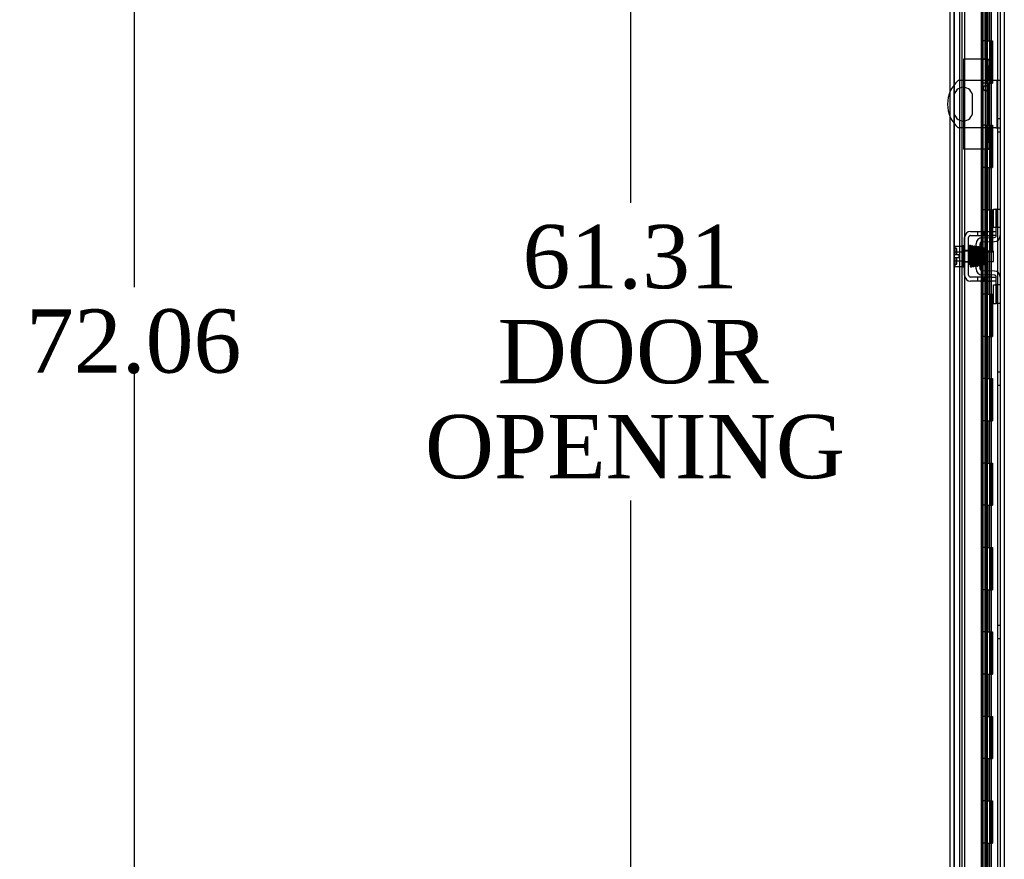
# Model space of a CAD drawing. Header units: inches. Extents: x 1 to 299, y -2 to 199.
# Tile 56 of 68: x 113 to 136, y 86 to 106. Entities that reach past the tile are written whole.
import ezdxf
from ezdxf.enums import TextEntityAlignment as Align
from ezdxf.lldxf.tags import DXFTag

# ---------------------------------------------------------------- set-up
doc = ezdxf.new("R2010")
doc.units = ezdxf.units.IN
doc.header["$MEASUREMENT"] = 0
for name, color, linetype in [('COM40153-1', 7, 'Continuous'), ('COM40153-2', 7, 'Continuous'), ('COM42667', 7, 'Continuous'), ('COM42780', 7, 'Continuous'), ('COM53955-2', 7, 'Continuous'), ('COM54746-60', 7, 'Continuous'), ('COM70220', 7, 'Continuous'), ('COM71178-1', 7, 'Continuous'), ('Default', 7, 'Continuous'), ('SCC19011', 7, 'Continuous'), ('SPR20265', 7, 'Continuous'), ('WAF25035', 7, 'Continuous')]:
    doc.layers.add(name, color=color, linetype=linetype)
doc.styles.add('SEACAD_Times_New_Roman', font='times.ttf')
tags = doc.linetypes.add('HIDDEN2', pattern=[0.1875, 0.125, -0.0625]).pattern_tags.tags
tags[6:7] = [DXFTag(74, 4), DXFTag(75, 0), DXFTag(340, '0'), DXFTag(46, 0.0), DXFTag(50, 0.0), DXFTag(44, 0.0), DXFTag(45, 0.0)]
tags[4:5] = [DXFTag(74, 4), DXFTag(75, 0), DXFTag(340, '0'), DXFTag(46, 0.0), DXFTag(50, 0.0), DXFTag(44, 0.0), DXFTag(45, 0.0)]
doc.dimstyles.new('HAMMOND_(STH_-_300x200)', dxfattribs={"dimtxt": 1.5, "dimasz": 1.875, "dimexe": 0.75, "dimexo": 0.75, "dimgap": 0.375, "dimtad": 0, "dimtih": 1, "dimtoh": 1, "dimzin": 0, "dimdsep": 46, "dimtxsty": 'SEACAD_Times_New_Roman', "dimblk1": '_SE_FILLED', "dimblk2": '_SE_FILLED', "dimsah": 1, "dimcen": 0.75, "dimadec": 0, "dimazin": 0, "dimtfac": 0.8, "dimtofl": 0, "dimtmove": 0, "dimatfit": 3, "dimfxl": 1, "dimtolj": 1, "dimtzin": 0, "dimarcsym": 0})

# ---------------------------------------------------------------- blocks, each defined once
blk = doc.blocks.new('SE4')
at = {"layer": 'COM40153-1', "color": 7, "linetype": 'Continuous'}
for p, q in [((135.998, 104.276), (135.345, 104.276)), ((136.233, 104.276), (136.068, 104.276)), ((136.341, 104.276), (136.233, 104.276)), ((135.247, 103.895), (135.247, 103.532)), ((135.684, 103.532), (135.684, 103.895)), ((135.998, 103.151), (135.345, 103.151)), ((136.233, 103.151), (136.068, 103.151)), ((136.233, 103.151), (136.341, 103.151))]:
    blk.add_line(p, q, dxfattribs=at)
at = {"layer": 'COM40153-1', "color": 7, "linetype": 'HIDDEN2'}
for p, q in [((136.068, 104.276), (135.998, 104.276)), ((136.269, 103.151), (136.269, 104.276)), ((136.068, 103.151), (135.998, 103.151))]:
    blk.add_line(p, q, dxfattribs=at)
at = {"layer": 'COM40153-1', "color": 7, "linetype": 'Continuous'}
for centre, radius, start, end in [((135.841, 103.714), 0.75, 131.4096, 228.5904), ((135.466, 103.895), 0.218, 0, 180), ((135.997, 104.089), 0.0625, 88.6645, 271.3355), ((135.466, 103.532), 0.218, 180, 0)]:
    blk.add_arc(centre, radius, start, end, dxfattribs=at)
at = {"layer": 'COM40153-1', "color": 7, "linetype": 'HIDDEN2'}
for start, end in [(0, 88.6645), (271.3355, 0)]:
    blk.add_arc((135.997, 104.089), 0.0625, start, end, dxfattribs=at)
at = {"layer": 'COM40153-2', "color": 7, "linetype": 'Continuous'}
for p, q in [((135.468, 104.776), (135.468, 104.276)), ((135.893, 104.776), (135.468, 104.776)), ((135.893, 104.776), (135.998, 104.776)), ((135.998, 104.776), (135.998, 104.747)), ((135.998, 104.776), (136.068, 104.776)), ((135.998, 104.633), (135.998, 104.747)), ((136.068, 104.747), (136.068, 104.776)), ((136.068, 104.747), (136.068, 104.633)), ((135.998, 104.633), (135.998, 104.299)), ((136.068, 104.299), (136.068, 104.633)), ((135.998, 104.299), (135.998, 103.128)), ((135.998, 104.299), (136.068, 104.299)), ((136.068, 104.299), (136.068, 103.128)), ((135.468, 104.114), (135.468, 103.314)), ((135.468, 103.151), (135.468, 102.651)), ((135.998, 103.128), (135.998, 102.794)), ((135.998, 103.128), (136.068, 103.128)), ((136.068, 102.794), (136.068, 103.128)), ((135.885, 102.651), (135.468, 102.651)), ((135.998, 102.68), (135.998, 102.794)), ((135.998, 102.68), (135.998, 102.651)), ((135.998, 102.651), (136.068, 102.651)), ((136.068, 102.794), (136.068, 102.68)), ((136.068, 102.651), (136.068, 102.68))]:
    blk.add_line(p, q, dxfattribs=at)
at = {"layer": 'COM40153-2', "color": 7, "linetype": 'HIDDEN2'}
for p, q in [((136.068, 104.451), (135.998, 104.451)), ((135.468, 104.276), (135.468, 104.114)), ((135.468, 103.314), (135.468, 103.151)), ((135.998, 102.976), (136.068, 102.976))]:
    blk.add_line(p, q, dxfattribs=at)
at = {"layer": 'COM42667', "color": 7, "linetype": 'Continuous'}
for p, q in [((135.638, 100.7), (136.121, 100.7)), ((136.121, 100.7), (136.246, 100.7)), ((135.495, 99.665), (135.495, 100.557)), ((135.59, 99.665), (135.59, 100.557)), ((135.638, 100.605), (136.121, 100.605)), ((136.246, 100.605), (136.121, 100.605)), ((136.121, 99.617), (135.638, 99.617)), ((136.121, 99.617), (136.246, 99.617)), ((136.121, 99.522), (135.638, 99.522)), ((136.246, 99.522), (136.121, 99.522))]:
    blk.add_line(p, q, dxfattribs=at)
at = {"layer": 'COM42667', "color": 7, "linetype": 'HIDDEN2'}
for p, q in [((135.801, 100.7), (135.801, 100.605)), ((135.954, 100.605), (135.954, 100.7)), ((135.59, 100.252), (135.495, 100.252)), ((135.59, 99.971), (135.495, 99.971)), ((135.801, 99.617), (135.801, 99.522)), ((135.954, 99.522), (135.954, 99.617)), ((135.871, 99.523), (135.871, 99.522)), ((135.871, 99.523), (136.033, 99.523)), ((135.92, 99.523), (135.92, 99.522)), ((136.033, 99.523), (136.033, 99.522)), ((136.033, 99.523), (136.061, 99.523)), ((136.061, 99.523), (136.061, 99.522)), ((136.061, 99.523), (136.121, 99.523)), ((136.121, 99.523), (136.121, 99.522))]:
    blk.add_line(p, q, dxfattribs=at)
at = {"layer": 'COM42667', "color": 7, "linetype": 'Continuous'}
for centre, radius, start, end in [((135.638, 100.557), 0.143, 90, 180), ((135.638, 100.557), 0.048, 90, 180), ((135.638, 99.665), 0.143, 180, 270), ((135.638, 99.665), 0.048, 180, 270)]:
    blk.add_arc(centre, radius, start, end, dxfattribs=at)
at = {"layer": 'COM42780', "color": 7, "linetype": 'Continuous'}
for p, q in [((136.181, 100.789), (136.181, 101.226)), ((136.181, 101.226), (136.232, 101.226)), ((136.246, 101.226), (136.232, 101.226)), ((136.246, 100.976), (136.246, 101.226)), ((136.246, 101.226), (136.341, 101.226)), ((136.246, 100.604), (136.246, 100.976)), ((136.232, 100.789), (136.181, 100.789)), ((136.232, 100.789), (136.246, 100.789)), ((135.909, 100.551), (136.199, 100.556)), ((135.769, 99.814), (135.769, 100.408)), ((135.864, 99.814), (135.864, 100.408)), ((135.959, 100.306), (135.889, 100.306)), ((135.911, 100.456), (136.2, 100.461)), ((135.959, 99.916), (135.959, 100.306)), ((135.864, 99.916), (135.959, 99.916)), ((136.199, 99.666), (135.909, 99.671)), ((136.2, 99.761), (135.911, 99.766)), ((136.246, 99.246), (136.246, 99.618)), ((136.181, 98.996), (136.181, 99.433)), ((136.181, 99.433), (136.232, 99.433)), ((136.246, 99.433), (136.232, 99.433)), ((136.246, 98.996), (136.246, 99.246)), ((136.181, 98.996), (136.232, 98.996)), ((136.232, 98.996), (136.246, 98.996)), ((136.341, 98.996), (136.246, 98.996))]:
    blk.add_line(p, q, dxfattribs=at)
at = {"layer": 'COM42780', "color": 7, "linetype": 'HIDDEN2'}
for p, q in [((136.248, 100.789), (136.248, 101.226)), ((136.341, 100.789), (136.246, 100.789)), ((135.769, 100.236), (135.959, 100.236)), ((135.889, 100.306), (135.864, 100.306)), ((135.959, 100.218), (135.769, 100.218)), ((135.769, 100.005), (135.959, 100.005)), ((135.769, 99.986), (135.959, 99.986)), ((136.341, 99.433), (136.246, 99.433)), ((136.247, 99.301), (136.246, 99.301)), ((136.247, 99.301), (136.247, 99.251)), ((136.248, 98.996), (136.248, 99.433)), ((136.247, 99.271), (136.246, 99.271)), ((136.247, 99.192), (136.246, 99.192)), ((136.247, 99.186), (136.246, 99.186)), ((136.247, 99.161), (136.246, 99.161)), ((136.247, 99.128), (136.246, 99.128))]:
    blk.add_line(p, q, dxfattribs=at)
at = {"layer": 'COM42780', "color": 7, "linetype": 'Continuous'}
for centre, radius, start, end in [((135.912, 100.408), 0.143, 91, 180), ((136.198, 100.604), 0.048, 271, 0), ((136.198, 100.604), 0.143, 271, 0), ((135.912, 100.408), 0.048, 91, 180), ((135.912, 99.814), 0.143, 180, 269), ((135.912, 99.814), 0.048, 180, 269), ((136.198, 99.618), 0.048, 0, 89), ((136.198, 99.618), 0.143, 0, 89)]:
    blk.add_arc(centre, radius, start, end, dxfattribs=at)
at = {"layer": 'COM53955-2', "color": 7, "linetype": 'Continuous'}
for p, q in [((135.156, 104.019), (135.156, 131.337)), ((135.885, 128.171), (135.885, 104.777)), ((135.977, 128.171), (135.977, 104.777)), ((136.031, 104.777), (136.031, 128.171)), ((135.977, 104.777), (135.885, 104.777)), ((135.892, 104.776), (135.892, 104.777)), ((135.9, 104.776), (135.9, 104.777)), ((136.026, 104.777), (135.977, 104.777)), ((136.026, 104.777), (136.031, 104.777)), ((135.156, 69.091), (135.156, 103.408)), ((135.977, 102.651), (135.885, 102.651)), ((135.885, 102.651), (135.885, 100.7)), ((135.977, 102.651), (135.977, 100.7)), ((135.977, 102.651), (135.998, 102.651)), ((136.031, 100.7), (136.031, 102.651)), ((135.885, 100.605), (135.885, 100.549)), ((135.977, 100.605), (135.977, 100.552)), ((136.031, 100.553), (136.031, 100.605)), ((135.885, 100.448), (135.885, 100.325)), ((135.977, 100.457), (135.977, 100.233)), ((136.031, 100.233), (136.031, 100.458)), ((135.885, 99.916), (135.885, 99.774)), ((135.977, 99.989), (135.977, 99.765)), ((136.031, 99.764), (136.031, 99.989)), ((135.885, 99.674), (135.885, 99.617)), ((135.977, 99.67), (135.977, 99.617)), ((136.031, 99.617), (136.031, 99.669)), ((135.885, 99.522), (135.885, 72.051)), ((135.977, 99.522), (135.977, 72.051)), ((136.031, 72.051), (136.031, 99.522))]:
    blk.add_line(p, q, dxfattribs=at)
at = {"layer": 'COM53955-2', "color": 7, "linetype": 'HIDDEN2'}
for p, q in [((135.251, 69.091), (135.251, 131.337)), ((135.926, 130.855), (135.926, 69.355)), ((135.936, 104.777), (135.936, 130.369)), ((135.892, 102.651), (135.892, 104.776)), ((135.9, 102.651), (135.9, 104.776)), ((135.156, 103.408), (135.156, 104.019)), ((135.936, 70.059), (135.936, 102.651)), ((135.885, 100.7), (135.885, 100.605)), ((135.977, 100.7), (135.977, 100.605)), ((136.031, 100.605), (136.031, 100.7)), ((135.885, 100.549), (135.885, 100.448)), ((135.977, 100.552), (135.977, 100.457)), ((136.031, 100.458), (136.031, 100.553)), ((135.885, 100.325), (135.885, 99.916)), ((135.977, 100.233), (135.977, 99.989)), ((136.031, 99.989), (136.031, 100.233)), ((135.885, 99.774), (135.885, 99.674)), ((135.885, 99.617), (135.885, 99.522)), ((135.977, 99.765), (135.977, 99.67)), ((135.977, 99.617), (135.977, 99.522)), ((136.031, 99.669), (136.031, 99.764)), ((136.031, 99.522), (136.031, 99.617))]:
    blk.add_line(p, q, dxfattribs=at)
at = {"layer": 'COM54746-60', "color": 7, "linetype": 'HIDDEN2'}
for p, q in [((135.438, 70.214), (135.438, 130.214)), ((135.926, 70.214), (135.926, 130.214)), ((135.988, 70.214), (135.988, 130.214)), ((135.993, 130.223), (135.993, 70.214)), ((136.093, 70.214), (136.093, 130.223)), ((136.279, 70.214), (136.279, 130.214)), ((136.043, 105.214), (136.043, 106.214)), ((136.084, 105.214), (136.084, 106.214)), ((136.129, 105.214), (136.129, 106.214)), ((135.988, 105.214), (135.926, 105.214)), ((135.988, 105.214), (136.043, 105.214)), ((136.032, 105.214), (136.16, 105.214)), ((136.032, 104.214), (136.032, 105.214)), ((136.038, 104.214), (136.038, 105.214)), ((136.098, 104.214), (136.098, 105.214)), ((136.129, 104.214), (136.129, 105.214)), ((136.155, 105.214), (136.155, 104.214)), ((136.155, 105.214), (136.16, 105.214)), ((136.16, 104.214), (136.16, 105.214)), ((136.16, 104.214), (136.16, 105.214)), ((135.988, 104.214), (135.926, 104.214)), ((135.988, 104.214), (136.043, 104.214)), ((136.032, 104.214), (136.16, 104.214)), ((136.043, 103.214), (136.043, 104.214)), ((136.084, 103.214), (136.084, 104.214)), ((136.129, 103.214), (136.129, 104.214)), ((136.155, 104.214), (136.16, 104.214)), ((136.341, 103.366), (136.279, 103.366)), ((135.988, 103.214), (135.926, 103.214)), ((135.988, 103.214), (136.043, 103.214)), ((136.032, 103.214), (136.16, 103.214)), ((136.032, 102.214), (136.032, 103.214)), ((136.038, 102.214), (136.038, 103.214)), ((136.098, 102.214), (136.098, 103.214)), ((136.129, 102.214), (136.129, 103.214)), ((136.155, 103.214), (136.155, 102.214)), ((136.155, 103.214), (136.16, 103.214)), ((136.16, 102.214), (136.16, 103.214)), ((136.16, 102.214), (136.16, 103.214)), ((136.279, 103.062), (136.341, 103.062)), ((135.988, 102.214), (135.926, 102.214)), ((135.988, 102.214), (136.043, 102.214)), ((136.032, 102.214), (136.16, 102.214)), ((136.043, 101.214), (136.043, 102.214)), ((136.084, 101.214), (136.084, 102.214)), ((136.129, 101.214), (136.129, 102.214)), ((136.155, 102.214), (136.16, 102.214)), ((135.988, 101.214), (135.926, 101.214)), ((135.988, 101.214), (136.043, 101.214)), ((136.032, 101.214), (136.16, 101.214)), ((136.032, 100.214), (136.032, 101.214)), ((136.038, 100.214), (136.038, 101.214)), ((136.098, 100.214), (136.098, 101.214)), ((136.129, 100.214), (136.129, 101.214)), ((136.155, 101.214), (136.155, 100.214)), ((136.155, 101.214), (136.16, 101.214)), ((136.16, 100.214), (136.16, 101.214)), ((136.16, 100.214), (136.16, 101.214)), ((135.988, 100.214), (135.926, 100.214)), ((135.988, 100.214), (136.043, 100.214)), ((136.032, 100.214), (136.16, 100.214)), ((136.043, 99.214), (136.043, 100.214)), ((136.084, 99.214), (136.084, 100.214)), ((136.129, 99.214), (136.129, 100.214)), ((136.155, 100.214), (136.16, 100.214)), ((135.988, 99.214), (135.926, 99.214)), ((135.988, 99.214), (136.043, 99.214)), ((136.032, 99.214), (136.16, 99.214)), ((136.032, 98.214), (136.032, 99.214)), ((136.038, 98.214), (136.038, 99.214)), ((136.098, 98.214), (136.098, 99.214)), ((136.129, 98.214), (136.129, 99.214)), ((136.155, 99.214), (136.155, 98.214)), ((136.155, 99.214), (136.16, 99.214)), ((136.16, 98.214), (136.16, 99.214)), ((136.16, 98.214), (136.16, 99.214)), ((135.988, 98.214), (135.926, 98.214)), ((135.988, 98.214), (136.043, 98.214)), ((136.032, 98.214), (136.16, 98.214)), ((136.043, 97.214), (136.043, 98.214)), ((136.084, 97.214), (136.084, 98.214)), ((136.129, 97.214), (136.129, 98.214)), ((136.155, 98.214), (136.16, 98.214)), ((135.988, 97.214), (135.926, 97.214)), ((135.988, 97.214), (136.043, 97.214)), ((136.032, 97.214), (136.16, 97.214)), ((136.032, 96.214), (136.032, 97.214)), ((136.038, 96.214), (136.038, 97.214)), ((136.098, 96.214), (136.098, 97.214)), ((136.129, 96.214), (136.129, 97.214)), ((136.155, 97.214), (136.155, 96.214)), ((136.155, 97.214), (136.16, 97.214)), ((136.16, 96.214), (136.16, 97.214)), ((136.16, 96.214), (136.16, 97.214)), ((136.341, 97.366), (136.279, 97.366)), ((136.279, 97.062), (136.341, 97.062)), ((135.988, 96.214), (135.926, 96.214)), ((135.988, 96.214), (136.043, 96.214)), ((136.032, 96.214), (136.16, 96.214)), ((136.043, 95.214), (136.043, 96.214)), ((136.084, 95.214), (136.084, 96.214)), ((136.129, 95.214), (136.129, 96.214)), ((136.155, 96.214), (136.16, 96.214)), ((135.988, 95.214), (135.926, 95.214)), ((135.988, 95.214), (136.043, 95.214)), ((136.032, 95.214), (136.16, 95.214)), ((136.032, 94.214), (136.032, 95.214)), ((136.038, 94.214), (136.038, 95.214)), ((136.098, 94.214), (136.098, 95.214)), ((136.129, 94.214), (136.129, 95.214)), ((136.155, 95.214), (136.155, 94.214)), ((136.155, 95.214), (136.16, 95.214)), ((136.16, 94.214), (136.16, 95.214)), ((136.16, 94.214), (136.16, 95.214)), ((135.988, 94.214), (135.926, 94.214)), ((135.988, 94.214), (136.043, 94.214)), ((136.032, 94.214), (136.16, 94.214)), ((136.043, 93.214), (136.043, 94.214)), ((136.084, 93.214), (136.084, 94.214)), ((136.129, 93.214), (136.129, 94.214)), ((136.155, 94.214), (136.16, 94.214)), ((135.988, 93.214), (135.926, 93.214)), ((135.988, 93.214), (136.043, 93.214)), ((136.032, 93.214), (136.16, 93.214)), ((136.032, 92.214), (136.032, 93.214)), ((136.038, 92.214), (136.038, 93.214)), ((136.098, 92.214), (136.098, 93.214)), ((136.129, 92.214), (136.129, 93.214)), ((136.155, 93.214), (136.155, 92.214)), ((136.155, 93.214), (136.16, 93.214)), ((136.16, 92.214), (136.16, 93.214)), ((136.16, 92.214), (136.16, 93.214)), ((135.988, 92.214), (135.926, 92.214)), ((135.988, 92.214), (136.043, 92.214)), ((136.032, 92.214), (136.16, 92.214)), ((136.043, 91.214), (136.043, 92.214)), ((136.084, 91.214), (136.084, 92.214)), ((136.129, 91.214), (136.129, 92.214)), ((136.155, 92.214), (136.16, 92.214)), ((135.988, 91.214), (135.926, 91.214)), ((135.988, 91.214), (136.043, 91.214)), ((136.032, 91.214), (136.16, 91.214)), ((136.032, 90.214), (136.032, 91.214)), ((136.038, 90.214), (136.038, 91.214)), ((136.098, 90.214), (136.098, 91.214)), ((136.129, 90.214), (136.129, 91.214)), ((136.155, 91.214), (136.155, 90.214)), ((136.155, 91.214), (136.16, 91.214)), ((136.16, 90.214), (136.16, 91.214)), ((136.16, 90.214), (136.16, 91.214)), ((136.341, 91.366), (136.279, 91.366)), ((136.279, 91.062), (136.341, 91.062)), ((135.988, 90.214), (135.926, 90.214)), ((135.988, 90.214), (136.043, 90.214)), ((136.032, 90.214), (136.16, 90.214)), ((136.043, 89.214), (136.043, 90.214)), ((136.084, 89.214), (136.084, 90.214)), ((136.129, 89.214), (136.129, 90.214)), ((136.155, 90.214), (136.16, 90.214)), ((135.988, 89.214), (135.926, 89.214)), ((135.988, 89.214), (136.043, 89.214)), ((136.032, 89.214), (136.16, 89.214)), ((136.032, 88.214), (136.032, 89.214)), ((136.038, 88.214), (136.038, 89.214)), ((136.098, 88.214), (136.098, 89.214)), ((136.129, 88.214), (136.129, 89.214)), ((136.155, 89.214), (136.155, 88.214)), ((136.155, 89.214), (136.16, 89.214)), ((136.16, 88.214), (136.16, 89.214)), ((136.16, 88.214), (136.16, 89.214)), ((135.988, 88.214), (135.926, 88.214)), ((135.988, 88.214), (136.043, 88.214)), ((136.032, 88.214), (136.16, 88.214)), ((136.043, 87.214), (136.043, 88.214)), ((136.084, 87.214), (136.084, 88.214)), ((136.129, 87.214), (136.129, 88.214)), ((136.155, 88.214), (136.16, 88.214)), ((135.988, 87.214), (135.926, 87.214)), ((135.988, 87.214), (136.043, 87.214)), ((136.032, 87.214), (136.16, 87.214)), ((136.032, 86.214), (136.032, 87.214)), ((136.038, 86.214), (136.038, 87.214)), ((136.098, 86.214), (136.098, 87.214)), ((136.129, 86.214), (136.129, 87.214)), ((136.155, 87.214), (136.155, 86.214)), ((136.155, 87.214), (136.16, 87.214)), ((136.16, 86.214), (136.16, 87.214)), ((136.16, 86.214), (136.16, 87.214)), ((135.988, 86.214), (135.926, 86.214)), ((135.988, 86.214), (136.043, 86.214)), ((136.032, 86.214), (136.16, 86.214)), ((136.043, 85.214), (136.043, 86.214)), ((136.084, 85.214), (136.084, 86.214)), ((136.129, 85.214), (136.129, 86.214)), ((136.155, 86.214), (136.16, 86.214))]:
    blk.add_line(p, q, dxfattribs=at)
at = {"layer": 'COM70220', "color": 7, "linetype": 'HIDDEN2'}
for p, q in [((135.252, 69.687), (135.252, 130.742)), ((135.253, 69.687), (135.253, 130.742)), ((135.255, 69.687), (135.255, 130.742)), ((135.501, 69.687), (135.501, 130.742))]:
    blk.add_line(p, q, dxfattribs=at)
at = {"layer": 'COM71178-1', "color": 7, "linetype": 'HIDDEN2'}
for p, q in [((135.374, 130.76), (135.374, 69.45)), ((136.436, 130.76), (136.436, 69.45))]:
    blk.add_line(p, q, dxfattribs=at)
at = {"layer": 'COM71178-1', "color": 7, "linetype": 'Continuous'}
blk.add_line((136.341, 130.76), (136.341, 69.45), dxfattribs=at)
at = {"layer": 'SCC19011', "color": 7, "linetype": 'Continuous'}
for p, q in [((135.269, 100.352), (135.45, 100.352)), ((135.269, 100.22), (135.269, 100.352)), ((135.269, 100.22), (135.45, 100.22)), ((135.269, 100.145), (135.269, 100.22)), ((135.364, 100.145), (135.269, 100.145)), ((135.269, 100.002), (135.269, 100.077)), ((135.364, 100.077), (135.269, 100.077)), ((135.269, 100.002), (135.45, 100.002)), ((135.269, 99.87), (135.269, 100.002)), ((135.364, 100.077), (135.364, 100.145)), ((135.614, 100.233), (135.59, 100.233)), ((135.663, 100.233), (135.648, 100.233)), ((135.713, 100.233), (135.698, 100.233)), ((135.763, 100.233), (135.748, 100.233)), ((136.182, 100.233), (135.959, 100.233)), ((136.182, 99.989), (136.182, 100.233)), ((135.269, 99.87), (135.45, 99.87)), ((135.59, 99.989), (135.622, 99.989)), ((135.657, 99.989), (135.672, 99.989)), ((135.707, 99.989), (135.722, 99.989)), ((135.757, 99.989), (135.769, 99.989)), ((135.959, 99.989), (136.182, 99.989))]:
    blk.add_line(p, q, dxfattribs=at)
at = {"layer": 'SCC19011', "color": 7, "linetype": 'HIDDEN2'}
for p, q in [((135.309, 100.299), (135.279, 100.299)), ((135.309, 100.145), (135.309, 100.299)), ((135.309, 99.924), (135.309, 100.077)), ((135.59, 100.233), (135.45, 100.233)), ((135.648, 100.233), (135.614, 100.233)), ((135.698, 100.233), (135.663, 100.233)), ((135.748, 100.233), (135.713, 100.233)), ((135.959, 100.233), (135.763, 100.233)), ((135.279, 99.924), (135.309, 99.924)), ((135.45, 99.989), (135.59, 99.989)), ((135.622, 99.989), (135.657, 99.989)), ((135.672, 99.989), (135.707, 99.989)), ((135.722, 99.989), (135.757, 99.989)), ((135.769, 99.989), (135.959, 99.989))]:
    blk.add_line(p, q, dxfattribs=at)
for centre, start, end in [((135.279, 100.309), 180, 270), ((135.279, 99.914), 90, 180)]:
    blk.add_arc(centre, 0.01, start, end, dxfattribs=at)
at = {"layer": 'SPR20265', "color": 7, "linetype": 'Continuous'}
blk.add_line((135.868, 100.111), (135.903, 100.111), dxfattribs=at)
at = {"layer": 'SPR20265', "color": 7, "linetype": 'HIDDEN2'}
for centre, radius, start, end in [((140.54, 99.934), 4.954, 176.5222, 179.9373), ((140.513, 99.935), 4.891, 175.1447, 179.5941), ((135.723, 100.336), 0.0169, 179.7153, 359.2764)]:
    blk.add_arc(centre, radius, start, end, dxfattribs=at)
at = {"layer": 'SPR20265', "color": 7, "linetype": 'Continuous'}
for centre, radius, start, end in [((140.54, 99.934), 4.954, 175.1676, 176.5222), ((135.723, 100.336), 0.0181, 0.2962, 180.6354), ((140.513, 99.935), 4.891, 179.5941, 179.9583)]:
    blk.add_arc(centre, radius, start, end, dxfattribs=at)
at = {"layer": 'SPR20265', "color": 7, "linetype": 'HIDDEN2'}
blk.add_ellipse((135.604, 99.939), major_axis=(0.0175, 0), ratio=0.707107, start_param=2.474646, end_param=3.808539, dxfattribs=at)
at = {"layer": 'SPR20265', "color": 7, "linetype": 'Continuous'}
for start_param, end_param in [(0, 2.474646), (3.808539, 6.283185)]:
    blk.add_ellipse((135.604, 99.939), major_axis=(0.0175, 0), ratio=0.707107, start_param=start_param, end_param=end_param, dxfattribs=at)
for points, knots in [([(135.64, 100.352), (135.64, 100.353), (135.64, 100.354), (135.639, 100.357), (135.638, 100.36), (135.637, 100.362), (135.634, 100.365), (135.632, 100.367), (135.629, 100.368), (135.624, 100.369), (135.618, 100.369), (135.611, 100.365), (135.605, 100.357), (135.604, 100.351), (135.604, 100.347)], [0, 0, 0, 0, 0.03948, 0.078027, 0.11705, 0.157795, 0.20119, 0.247813, 0.297965, 0.351797, 0.472995, 0.624898, 0.803476, 1, 1, 1, 1]), ([(135.606, 100.348), (135.606, 100.348), (135.607, 100.346), (135.61, 100.315), (135.612, 100.261), (135.615, 100.205), (135.616, 100.158), (135.618, 100.108), (135.62, 100.057), (135.621, 100.008), (135.623, 99.963), (135.625, 99.924), (135.627, 99.894), (135.629, 99.875), (135.63, 99.873), (135.63, 99.873)], [0.041658, 0.041658, 0.041658, 0.041658, 0.1062331, 0.2177365, 0.3345116, 0.3951575, 0.4571173, 0.5204025, 0.5850154, 0.650919, 0.7181243, 0.7866617, 0.856475, 0.927577, 0.9945625, 0.9945625, 0.9945625, 0.9945625]), ([(135.665, 99.877), (135.664, 99.878), (135.662, 99.883), (135.66, 99.927), (135.657, 99.986), (135.655, 100.045), (135.653, 100.093), (135.652, 100.143), (135.65, 100.194), (135.648, 100.241), (135.646, 100.284), (135.645, 100.319), (135.643, 100.343), (135.641, 100.354), (135.64, 100.355), (135.64, 100.355)], [0.0084013, 0.0084013, 0.0084013, 0.0084013, 0.1047673, 0.2149815, 0.3308118, 0.3911182, 0.4528716, 0.5160814, 0.5807303, 0.6468516, 0.7144807, 0.783578, 0.8541849, 0.926338, 0.9626406, 0.9626406, 0.9626406, 0.9626406]), ([(135.655, 100.346), (135.653, 100.342), (135.651, 100.32), (135.649, 100.278), (135.648, 100.251), (135.648, 100.25)], [0.1075026, 0.1075026, 0.1075026, 0.1075026, 0.219859, 0.336958, 0.3455788, 0.3455788, 0.3455788, 0.3455788]), ([(135.692, 100.336), (135.692, 100.342), (135.691, 100.349), (135.684, 100.357), (135.678, 100.36), (135.674, 100.361), (135.67, 100.361), (135.666, 100.36), (135.663, 100.358), (135.66, 100.355), (135.658, 100.351), (135.656, 100.347), (135.656, 100.345), (135.656, 100.343)], [0, 0, 0, 0, 0.337377, 0.476585, 0.593946, 0.643993, 0.690857, 0.738213, 0.787078, 0.837877, 0.890521, 0.944659, 1, 1, 1, 1]), ([(135.657, 100.339), (135.658, 100.33), (135.66, 100.315), (135.662, 100.26), (135.665, 100.19), (135.668, 100.11), (135.671, 100.03), (135.673, 99.96), (135.676, 99.907), (135.678, 99.892), (135.679, 99.884)], [0, 0, 0, 0, 0.125356, 0.250547, 0.375714, 0.500726, 0.625702, 0.75054, 0.875328, 1, 1, 1, 1]), ([(135.714, 99.887), (135.713, 99.894), (135.711, 99.908), (135.708, 99.961), (135.706, 100.03), (135.703, 100.11), (135.7, 100.19), (135.697, 100.261), (135.695, 100.316), (135.693, 100.332), (135.692, 100.341)], [0, 0, 0, 0, 0.123677, 0.247763, 0.372182, 0.497025, 0.622181, 0.747773, 0.873664, 1, 1, 1, 1]), ([(135.705, 100.338), (135.704, 100.335), (135.702, 100.329), (135.7, 100.29), (135.698, 100.258), (135.698, 100.247)], [0, 0, 0, 0, 0.1069729, 0.2190176, 0.2772299, 0.2772299, 0.2772299, 0.2772299]), ([(135.705, 100.334), (135.706, 100.332), (135.708, 100.327), (135.711, 100.283), (135.714, 100.214), (135.717, 100.14), (135.719, 100.078), (135.721, 100.032), (135.722, 99.988), (135.724, 99.949), (135.726, 99.917), (135.728, 99.895), (135.73, 99.886), (135.731, 99.886), (135.731, 99.886)], [0.0031575, 0.0031575, 0.0031575, 0.0031575, 0.106276, 0.2177664, 0.3343795, 0.4562757, 0.5195077, 0.5840716, 0.6500082, 0.7172741, 0.7858907, 0.8559002, 0.9272657, 0.9562295, 0.9562295, 0.9562295, 0.9562295]), ([(135.765, 99.895), (135.764, 99.894), (135.763, 99.896), (135.761, 99.922), (135.758, 99.971), (135.756, 100.021), (135.754, 100.064), (135.753, 100.111), (135.751, 100.159), (135.749, 100.206), (135.748, 100.249), (135.746, 100.286), (135.744, 100.315), (135.742, 100.335), (135.741, 100.337), (135.74, 100.338)], [0.0493682, 0.0493682, 0.0493682, 0.0493682, 0.1041505, 0.2141198, 0.3297994, 0.3901531, 0.4519694, 0.5152557, 0.5800319, 0.6463064, 0.7140466, 0.7832821, 0.8540388, 0.9262663, 0.9997798, 0.9997798, 0.9997798, 0.9997798]), ([(135.769, 100.346), (135.767, 100.345), (135.761, 100.343), (135.749, 100.326), (135.752, 100.307), (135.749, 100.266), (135.748, 100.248), (135.748, 100.241)], [0.5051199, 0.5051199, 0.5051199, 0.5051199, 0.5128196, 0.5303259, 0.613166, 0.6452574, 0.6654469, 0.6654469, 0.6654469, 0.6654469]), ([(135.758, 100.318), (135.758, 100.318), (135.759, 100.311), (135.76, 100.288), (135.762, 100.249), (135.764, 100.207), (135.766, 100.153), (135.768, 100.11), (135.769, 100.087), (135.769, 100.084)], [0.5252176, 0.5252176, 0.5252176, 0.5252176, 0.5500519, 0.604828, 0.6390024, 0.6775462, 0.720453, 0.7677407, 0.7732337, 0.7732337, 0.7732337, 0.7732337]), ([(135.89, 100.313), (135.89, 100.315), (135.89, 100.317), (135.889, 100.321), (135.886, 100.325), (135.883, 100.327), (135.88, 100.329), (135.875, 100.331), (135.869, 100.33), (135.865, 100.329), (135.864, 100.328)], [0, 0, 0, 0, 0.0589773, 0.1211115, 0.1849679, 0.2490189, 0.31194, 0.3728411, 0.4898099, 0.5959107, 0.5959107, 0.5959107, 0.5959107]), ([(135.903, 100.111), (135.902, 100.126), (135.901, 100.152), (135.899, 100.193), (135.898, 100.229), (135.896, 100.261), (135.894, 100.287), (135.893, 100.305), (135.891, 100.315), (135.89, 100.315), (135.89, 100.315)], [0, 0, 0, 0, 0.1236932, 0.2477957, 0.3722334, 0.4970307, 0.6222178, 0.7477992, 0.8737106, 0.9604174, 0.9604174, 0.9604174, 0.9604174]), ([(135.864, 100.208), (135.864, 100.203), (135.865, 100.185), (135.866, 100.152), (135.867, 100.126), (135.868, 100.111)], [0.6947964, 0.6947964, 0.6947964, 0.6947964, 0.7496304, 0.874808, 1, 1, 1, 1]), ([(135.63, 99.874), (135.63, 99.873), (135.63, 99.87), (135.632, 99.866), (135.634, 99.863), (135.638, 99.859), (135.644, 99.857), (135.651, 99.857), (135.658, 99.859), (135.663, 99.864), (135.665, 99.87), (135.666, 99.873), (135.666, 99.875)], [0, 0, 0, 0, 0.065589, 0.134096, 0.204, 0.273642, 0.405923, 0.527776, 0.652215, 0.775569, 0.89228, 1, 1, 1, 1]), ([(135.638, 99.989), (135.638, 99.984), (135.637, 99.965), (135.636, 99.934), (135.634, 99.903), (135.632, 99.881), (135.631, 99.877), (135.631, 99.876)], [0.6991641, 0.6991641, 0.6991641, 0.6991641, 0.7192479, 0.7874906, 0.857043, 0.9278644, 1, 1, 1, 1]), ([(135.665, 99.873), (135.666, 99.876), (135.668, 99.884), (135.671, 99.926), (135.672, 99.961), (135.673, 99.973)], [0, 0, 0, 0, 0.1087369, 0.2223139, 0.2823724, 0.2823724, 0.2823724, 0.2823724]), ([(135.678, 99.889), (135.679, 99.883), (135.68, 99.877), (135.687, 99.869), (135.692, 99.866), (135.697, 99.865), (135.701, 99.865), (135.704, 99.866), (135.708, 99.868), (135.711, 99.871), (135.713, 99.875), (135.714, 99.879), (135.715, 99.881), (135.715, 99.883)], [0, 0, 0, 0, 0.324319, 0.462115, 0.581304, 0.633213, 0.682431, 0.732423, 0.783847, 0.836789, 0.89085, 0.94542, 1, 1, 1, 1]), ([(135.716, 99.882), (135.717, 99.887), (135.719, 99.909), (135.722, 99.951), (135.723, 99.978), (135.723, 99.98)], [0.1097302, 0.1097302, 0.1097302, 0.1097302, 0.2224256, 0.3403895, 0.3502806, 0.3502806, 0.3502806, 0.3502806]), ([(135.731, 99.887), (135.731, 99.887), (135.731, 99.885), (135.732, 99.882), (135.734, 99.879), (135.736, 99.877), (135.739, 99.875), (135.742, 99.874), (135.747, 99.873), (135.753, 99.873), (135.76, 99.877), (135.766, 99.886), (135.767, 99.892), (135.767, 99.896)], [0.0423433, 0.0423433, 0.0423433, 0.0423433, 0.0780693, 0.1166064, 0.1566075, 0.1991192, 0.2448555, 0.2942488, 0.3475582, 0.468612, 0.6213089, 0.801496, 1, 1, 1, 1]), ([(135.864, 99.899), (135.865, 99.902), (135.866, 99.907), (135.867, 99.913), (135.868, 99.915)], [0.53014438, 0.53014438, 0.53014438, 0.53014438, 0.5577634, 0.56769365, 0.56769365, 0.56769365, 0.56769365])]:
    blk.add_open_spline(points, degree=3, knots=knots, dxfattribs=at)
at = {"layer": 'SPR20265', "color": 7, "linetype": 'HIDDEN2'}
for points, knots in [([(135.639, 100.347), (135.639, 100.346), (135.638, 100.344), (135.635, 100.339), (135.63, 100.335), (135.624, 100.334), (135.62, 100.334), (135.616, 100.335), (135.613, 100.337), (135.61, 100.339), (135.608, 100.342), (135.606, 100.345), (135.605, 100.349), (135.605, 100.351), (135.605, 100.352)], [0, 0, 0, 0, 0.179381, 0.337596, 0.475073, 0.590664, 0.641841, 0.692941, 0.744409, 0.796202, 0.847981, 0.899322, 0.949962, 1, 1, 1, 1]), ([(135.648, 100.25), (135.647, 100.225), (135.645, 100.183), (135.643, 100.12), (135.641, 100.07), (135.64, 100.025), (135.639, 99.999), (135.638, 99.989)], [0.3455788, 0.3455788, 0.3455788, 0.3455788, 0.4589835, 0.5221513, 0.5865864, 0.6522922, 0.6991641, 0.6991641, 0.6991641, 0.6991641]), ([(135.691, 100.343), (135.691, 100.343), (135.691, 100.341), (135.69, 100.339), (135.689, 100.336), (135.687, 100.334), (135.685, 100.331), (135.683, 100.329), (135.68, 100.327), (135.675, 100.326), (135.669, 100.326), (135.663, 100.328), (135.658, 100.332), (135.657, 100.335), (135.657, 100.336)], [0, 0, 0, 0, 0.047333, 0.090485, 0.131312, 0.171645, 0.212983, 0.256355, 0.302402, 0.351589, 0.463303, 0.607862, 0.786964, 1, 1, 1, 1]), ([(135.673, 99.973), (135.673, 99.986), (135.674, 100.012), (135.676, 100.057), (135.678, 100.105), (135.679, 100.154), (135.681, 100.202), (135.682, 100.246), (135.684, 100.284), (135.686, 100.314), (135.687, 100.333), (135.689, 100.342), (135.69, 100.337), (135.691, 100.334)], [0.2823724, 0.2823724, 0.2823724, 0.2823724, 0.3404902, 0.4016136, 0.4638734, 0.5272264, 0.5916671, 0.6572019, 0.7237583, 0.7913365, 0.8599384, 0.9294967, 1, 1, 1, 1]), ([(135.698, 100.247), (135.697, 100.235), (135.696, 100.209), (135.695, 100.166), (135.693, 100.12), (135.691, 100.072), (135.69, 100.026), (135.688, 99.982), (135.686, 99.944), (135.685, 99.914), (135.683, 99.893), (135.682, 99.887), (135.681, 99.887)], [0.2772299, 0.2772299, 0.2772299, 0.2772299, 0.3361969, 0.3969622, 0.459007, 0.5223211, 0.5868655, 0.6526607, 0.7197134, 0.7879622, 0.8574326, 0.9281322, 0.9281322, 0.9281322, 0.9281322]), ([(135.723, 99.98), (135.723, 99.99), (135.724, 100.015), (135.726, 100.058), (135.728, 100.105), (135.729, 100.154), (135.731, 100.201), (135.733, 100.245), (135.735, 100.283), (135.736, 100.312), (135.738, 100.331), (135.739, 100.333), (135.74, 100.335)], [0.3502806, 0.3502806, 0.3502806, 0.3502806, 0.4013266, 0.4633844, 0.526574, 0.590889, 0.6563003, 0.7228223, 0.7904767, 0.8592109, 0.9290421, 1, 1, 1, 1]), ([(135.748, 100.241), (135.748, 100.235), (135.747, 100.213), (135.745, 100.17), (135.743, 100.108), (135.74, 100.04), (135.738, 99.974), (135.735, 99.917), (135.733, 99.902), (135.732, 99.894)], [0.6654469, 0.6654469, 0.6654469, 0.6654469, 0.681989, 0.7233693, 0.7693986, 0.8200478, 0.875376, 0.9353309, 1, 1, 1, 1]), ([(135.769, 99.911), (135.769, 99.911), (135.77, 99.92), (135.771, 99.944), (135.773, 99.989), (135.775, 100.038), (135.777, 100.088), (135.779, 100.147), (135.781, 100.211), (135.784, 100.266), (135.786, 100.301), (135.787, 100.314), (135.787, 100.318), (135.786, 100.317), (135.783, 100.314), (135.779, 100.312), (135.772, 100.311), (135.767, 100.312), (135.763, 100.314), (135.76, 100.317), (135.759, 100.318), (135.758, 100.318), (135.758, 100.318)], [0.0474842, 0.0474842, 0.0474842, 0.0474842, 0.0497131, 0.0964498, 0.1402498, 0.181141, 0.2191142, 0.2541986, 0.3155133, 0.3661656, 0.4105777, 0.4493704, 0.4665115, 0.473906, 0.4805292, 0.4865974, 0.4921802, 0.5006637, 0.503587, 0.5065765, 0.5158911, 0.5252176, 0.5252176, 0.5252176, 0.5252176]), ([(135.815, 99.899), (135.814, 99.902), (135.812, 99.908), (135.81, 99.938), (135.808, 99.979), (135.806, 100.026), (135.804, 100.075), (135.802, 100.134), (135.8, 100.199), (135.797, 100.256), (135.795, 100.297), (135.793, 100.32), (135.789, 100.34), (135.775, 100.347), (135.77, 100.346), (135.769, 100.346)], [0, 0, 0, 0, 0.0490853, 0.0953348, 0.138754, 0.179289, 0.2169083, 0.2516014, 0.3118083, 0.3615871, 0.4054901, 0.4439435, 0.4809307, 0.5004287, 0.5051199, 0.5051199, 0.5051199, 0.5051199]), ([(135.804, 100.318), (135.803, 100.313), (135.801, 100.289), (135.797, 100.23), (135.795, 100.162), (135.792, 100.104), (135.791, 100.059), (135.789, 100.015), (135.787, 99.975), (135.786, 99.942), (135.784, 99.917), (135.782, 99.906), (135.782, 99.903)], [0.1070599, 0.1070599, 0.1070599, 0.1070599, 0.2191639, 0.3361754, 0.4582543, 0.5214879, 0.5860062, 0.6518142, 0.7188758, 0.7872252, 0.856881, 0.9277922, 0.9277922, 0.9277922, 0.9277922]), ([(135.842, 100.316), (135.841, 100.32), (135.841, 100.326), (135.835, 100.333), (135.828, 100.337), (135.821, 100.338), (135.816, 100.337), (135.812, 100.334), (135.809, 100.332), (135.807, 100.329), (135.806, 100.326), (135.806, 100.324), (135.805, 100.322), (135.805, 100.321)], [0, 0, 0, 0, 0.180774, 0.350248, 0.499828, 0.623642, 0.733222, 0.784403, 0.832779, 0.878274, 0.921007, 0.961361, 1, 1, 1, 1]), ([(135.806, 100.318), (135.807, 100.313), (135.809, 100.305), (135.811, 100.271), (135.813, 100.229), (135.815, 100.182), (135.817, 100.135), (135.819, 100.078), (135.821, 100.017), (135.824, 99.964), (135.826, 99.928), (135.829, 99.908), (135.831, 99.896), (135.841, 99.889), (135.848, 99.887), (135.855, 99.889), (135.861, 99.894), (135.863, 99.896), (135.864, 99.898), (135.864, 99.899)], [0, 0, 0, 0, 0.0498436, 0.0967002, 0.1405955, 0.1815314, 0.2194862, 0.2544765, 0.3152997, 0.3654619, 0.409652, 0.4485892, 0.4814188, 0.4889058, 0.495916, 0.5065238, 0.5135393, 0.5236157, 0.5301444, 0.5301444, 0.5301444, 0.5301444]), ([(135.84, 100.321), (135.84, 100.32), (135.84, 100.318), (135.84, 100.316), (135.839, 100.313), (135.837, 100.31), (135.835, 100.308), (135.831, 100.305), (135.826, 100.303), (135.819, 100.303), (135.812, 100.305), (135.807, 100.311), (135.807, 100.314), (135.807, 100.316)], [0, 0, 0, 0, 0.037989, 0.077527, 0.119605, 0.164736, 0.212993, 0.264123, 0.372839, 0.49196, 0.636982, 0.80769, 1, 1, 1, 1]), ([(135.815, 99.896), (135.816, 99.897), (135.818, 99.901), (135.821, 99.941), (135.824, 100.006), (135.826, 100.076), (135.829, 100.134), (135.83, 100.178), (135.832, 100.22), (135.834, 100.257), (135.836, 100.287), (135.837, 100.308), (135.838, 100.315), (135.839, 100.317)], [0, 0, 0, 0, 0.1087958, 0.2223565, 0.3404595, 0.4631523, 0.5264789, 0.590913, 0.6564648, 0.7230715, 0.7907398, 0.8594827, 0.9292355, 0.9292355, 0.9292355, 0.9292355]), ([(135.855, 100.314), (135.854, 100.31), (135.852, 100.304), (135.85, 100.273), (135.848, 100.234), (135.846, 100.189), (135.844, 100.144), (135.842, 100.088), (135.839, 100.028), (135.837, 99.973), (135.835, 99.938), (135.834, 99.922), (135.833, 99.916), (135.837, 99.921), (135.847, 99.924), (135.856, 99.921), (135.861, 99.917), (135.862, 99.915), (135.862, 99.922), (135.86, 99.945), (135.858, 99.979), (135.856, 100.017), (135.854, 100.066), (135.852, 100.125), (135.85, 100.188), (135.847, 100.249), (135.844, 100.301), (135.842, 100.314), (135.841, 100.32)], [0, 0, 0, 0, 0.049173, 0.095464, 0.138909, 0.179487, 0.217185, 0.252019, 0.312783, 0.36306, 0.407295, 0.445872, 0.463143, 0.480066, 0.496688, 0.507701, 0.514797, 0.525232, 0.558593, 0.609643, 0.642108, 0.679174, 0.720884, 0.767277, 0.818342, 0.874155, 0.934678, 1, 1, 1, 1]), ([(135.864, 100.328), (135.863, 100.328), (135.861, 100.326), (135.857, 100.323), (135.855, 100.316), (135.854, 100.313), (135.854, 100.31)], [0.5959107, 0.5959107, 0.5959107, 0.5959107, 0.6145359, 0.7437677, 0.8727235, 1, 1, 1, 1]), ([(135.889, 100.31), (135.889, 100.308), (135.888, 100.304), (135.883, 100.298), (135.876, 100.295), (135.869, 100.295), (135.863, 100.298), (135.859, 100.302), (135.856, 100.308), (135.855, 100.311), (135.855, 100.313)], [0, 0, 0, 0, 0.177696, 0.341652, 0.484977, 0.606263, 0.721012, 0.827813, 0.921583, 1, 1, 1, 1]), ([(135.855, 100.31), (135.856, 100.31), (135.857, 100.31), (135.858, 100.301), (135.86, 100.284), (135.861, 100.259), (135.863, 100.233), (135.863, 100.215), (135.864, 100.208)], [0.0491745, 0.0491745, 0.0491745, 0.0491745, 0.1247815, 0.2496118, 0.3745487, 0.4995316, 0.6245497, 0.6947964, 0.6947964, 0.6947964, 0.6947964]), ([(135.868, 99.915), (135.868, 99.922), (135.87, 99.938), (135.872, 99.972), (135.874, 100.011), (135.876, 100.062), (135.878, 100.122), (135.881, 100.186), (135.883, 100.246), (135.886, 100.296), (135.888, 100.306), (135.89, 100.311)], [0.5676937, 0.5676937, 0.5676937, 0.5676937, 0.6106645, 0.6440309, 0.6818562, 0.7241002, 0.7707363, 0.8216737, 0.8769104, 0.9363517, 1, 1, 1, 1]), ([(135.769, 100.084), (135.77, 100.064), (135.771, 100.02), (135.774, 99.96), (135.777, 99.91), (135.779, 99.901), (135.78, 99.896)], [0.7732337, 0.7732337, 0.7732337, 0.7732337, 0.8193455, 0.8752892, 0.9355028, 1, 1, 1, 1]), ([(135.631, 99.875), (135.631, 99.878), (135.632, 99.883), (135.637, 99.889), (135.644, 99.892), (135.651, 99.892), (135.657, 99.889), (135.662, 99.885), (135.664, 99.88), (135.665, 99.876), (135.665, 99.874)], [0, 0, 0, 0, 0.160971, 0.316102, 0.455936, 0.577846, 0.696899, 0.810531, 0.912782, 1, 1, 1, 1]), ([(135.68, 99.883), (135.68, 99.883), (135.68, 99.885), (135.68, 99.887), (135.681, 99.89), (135.683, 99.893), (135.685, 99.895), (135.688, 99.897), (135.691, 99.899), (135.695, 99.9), (135.701, 99.9), (135.708, 99.898), (135.713, 99.893), (135.713, 99.89), (135.713, 99.889)], [0, 0, 0, 0, 0.044559, 0.086388, 0.127221, 0.168589, 0.211598, 0.2569, 0.304828, 0.35561, 0.469133, 0.61403, 0.791597, 1, 1, 1, 1]), ([(135.731, 99.89), (135.731, 99.889), (135.731, 99.888), (135.731, 99.887), (135.731, 99.887)], [0, 0, 0, 0, 0.03967524, 0.04234332, 0.04234332, 0.04234332, 0.04234332]), ([(135.732, 99.896), (135.732, 99.897), (135.732, 99.898), (135.734, 99.902), (135.739, 99.906), (135.745, 99.908), (135.751, 99.908), (135.755, 99.906), (135.759, 99.904), (135.762, 99.901), (135.764, 99.898), (135.765, 99.894), (135.766, 99.892), (135.766, 99.89)], [0, 0, 0, 0, 0.167405, 0.31502, 0.44597, 0.561339, 0.663025, 0.71568, 0.770724, 0.827692, 0.885615, 0.943351, 1, 1, 1, 1]), ([(135.779, 99.899), (135.78, 99.896), (135.781, 99.891), (135.786, 99.883), (135.794, 99.88), (135.801, 99.88), (135.807, 99.882), (135.812, 99.887), (135.815, 99.892), (135.815, 99.896), (135.816, 99.898)], [0, 0, 0, 0, 0.160978, 0.319941, 0.465269, 0.591846, 0.711965, 0.822973, 0.919786, 1, 1, 1, 1]), ([(135.781, 99.898), (135.781, 99.899), (135.781, 99.902), (135.782, 99.906), (135.784, 99.909), (135.788, 99.913), (135.794, 99.915), (135.801, 99.915), (135.807, 99.913), (135.812, 99.909), (135.814, 99.903), (135.814, 99.901), (135.814, 99.899)], [0, 0, 0, 0, 0.066301, 0.135066, 0.204649, 0.273333, 0.401927, 0.518861, 0.639867, 0.762727, 0.88319, 1, 1, 1, 1])]:
    blk.add_open_spline(points, degree=3, knots=knots, dxfattribs=at)
for points in [[(135.658, 100.345), (135.657, 100.347), (135.657, 100.348), (135.656, 100.348)], [(135.807, 100.323), (135.806, 100.323), (135.806, 100.323), (135.806, 100.323)], [(135.84, 100.317), (135.84, 100.317), (135.841, 100.316), (135.841, 100.316)], [(135.665, 99.876), (135.665, 99.876), (135.665, 99.876), (135.665, 99.877)], [(135.681, 99.886), (135.68, 99.887), (135.68, 99.888), (135.679, 99.89)], [(135.713, 99.881), (135.714, 99.88), (135.714, 99.879), (135.715, 99.879)]]:
    blk.add_open_spline(points, degree=3, dxfattribs=at)
at = {"layer": 'SPR20265', "color": 7, "linetype": 'Continuous'}
blk.add_open_spline([(135.766, 99.892), (135.767, 99.897), (135.768, 99.902), (135.769, 99.911)], degree=3, dxfattribs=at)
at = {"layer": 'WAF25035', "color": 7, "linetype": 'Continuous'}
for p, q in [((135.45, 100.361), (135.45, 99.861)), ((135.495, 100.361), (135.45, 100.361)), ((135.45, 99.861), (135.495, 99.861))]:
    blk.add_line(p, q, dxfattribs=at)
at = {"layer": 'WAF25035', "color": 7, "linetype": 'HIDDEN2'}
for p, q in [((135.495, 100.244), (135.45, 100.244)), ((135.45, 99.979), (135.495, 99.979))]:
    blk.add_line(p, q, dxfattribs=at)
blk = doc.blocks.new('DMBLK2847')
at = {"layer": 'Default', "linetype": 'Continuous'}
for points in [[(127.276, 128.885), (127.901, 128.885), (127.589, 130.76)], [(127.276, 71.325), (127.589, 69.45), (127.901, 71.325)]]:
    blk.add_hatch(color=7, dxfattribs=at).paths.add_polyline_path(points)
at = {"layer": 'Default', "color": 7, "linetype": 'Continuous'}
for p, q in [((134.624, 130.76), (126.839, 130.76)), ((127.589, 130.76), (127.589, 101.38)), ((127.589, 94.33), (127.589, 69.45)), ((135.34, 69.45), (126.839, 69.45))]:
    blk.add_line(p, q, dxfattribs=at)
at = {"layer": 'Default', "color": 7, "linetype": 'Continuous', "style": 'SEACAD_Times_New_Roman'}
for s, p in [('61.31', (125.03, 100.855)), ('DOOR', (124.443, 98.605)), ('OPENING', (122.719, 96.355))]:
    blk.add_text(s, height=1.5, dxfattribs=at).set_placement(p, align=Align.TOP_LEFT)
blk = doc.blocks.new('_SE_FILLED')
at = {"color": 0}
blk.add_line((0, 0), (-1, 0), dxfattribs=at)
blk.add_solid([(0, 0), (-1, -0.1665), (-1, 0.1665), (0, 0)], dxfattribs=at)
blk = doc.blocks.new('DMBLK2866')
at = {"layer": 'Default', "linetype": 'Continuous'}
for points in [[(116.148, 132.26), (115.836, 134.135), (115.523, 132.26)], [(116.148, 63.95), (115.523, 63.95), (115.836, 62.075)]]:
    blk.add_hatch(color=7, dxfattribs=at).paths.add_polyline_path(points)
at = {"layer": 'Default', "color": 7, "linetype": 'Continuous'}
for p, q in [((94.687, 134.135), (116.586, 134.135)), ((115.836, 134.135), (115.836, 99.38)), ((115.836, 97.355), (115.836, 62.075)), ((94.687, 62.075), (116.586, 62.075))]:
    blk.add_line(p, q, dxfattribs=at)
at = {"layer": 'Default', "color": 7, "linetype": 'Continuous', "style": 'SEACAD_Times_New_Roman'}
blk.add_text('72.06', height=1.5, dxfattribs=at).set_placement((113.276, 98.855), align=Align.TOP_LEFT)

msp = doc.modelspace()

# ---------------------------------------------------------------- block references
at = {"layer": 'Default'}
msp.add_blockref('SE4', (0, 0), dxfattribs=at)

# ---------------------------------------------------------------- dimensions: what is measured, and where the dimension line sits
at = {"layer": 'Default', "color": 7, "linetype": 'Continuous'}
for base, p1, p2, angle, text, picture, middle, dimtype in [((115.836, 134.135), (93.937, 134.135), (93.937, 62.075), 270, '\\A1;<>', 'DMBLK2866', (115.836, 98.105), 161), ((127.589, 69.45), (135.374, 130.76), (136.09, 69.45), 90, '\\A1;<>\\PDOOR\\XOPENING', 'DMBLK2847', (127.589, 100.105), 160)]:
    dim = msp.add_linear_dim(base=base, p1=p1, p2=p2, angle=angle, text=text, dimstyle='HAMMOND_(STH_-_300x200)', dxfattribs=at)
    dim.commit()
    dim.dimension.update_dxf_attribs({"geometry": picture, "text_midpoint": middle, "dimtype": dimtype})

doc.saveas('drawing.dxf')
